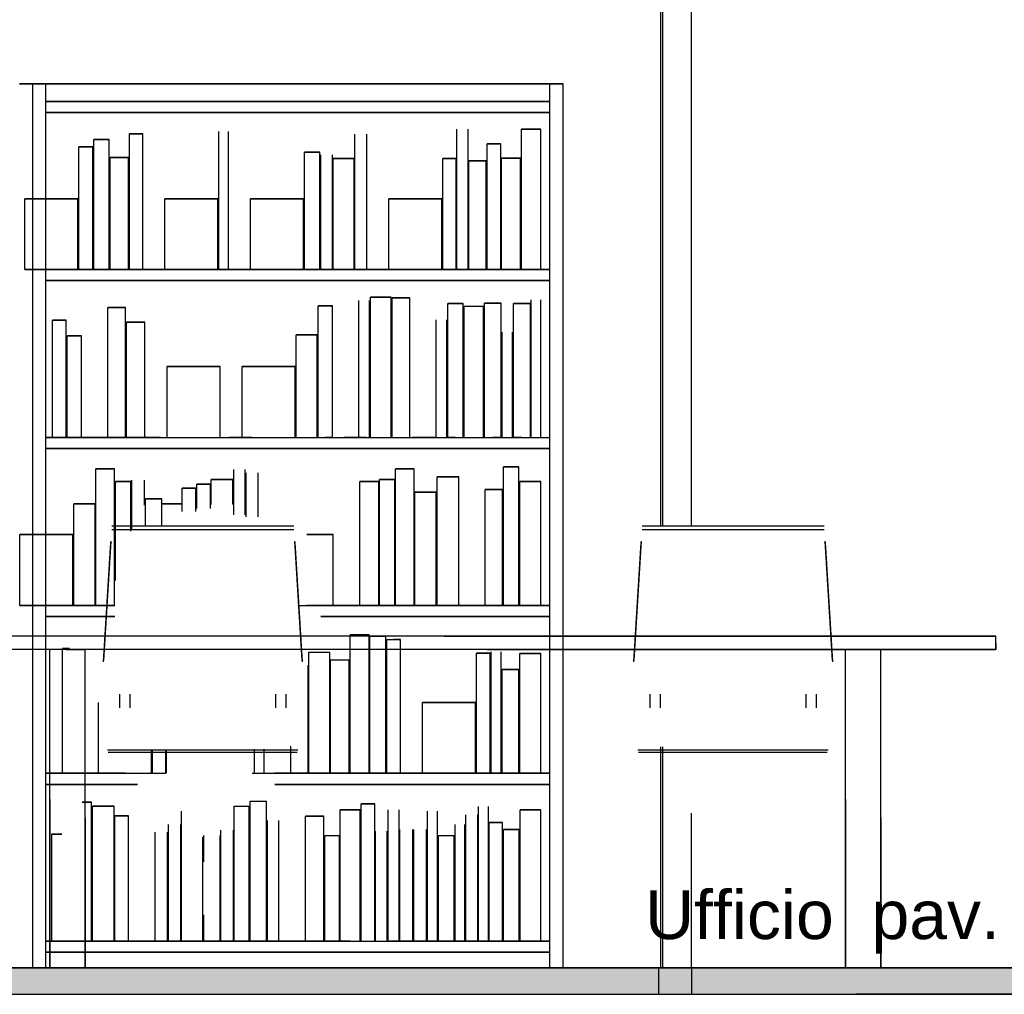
# Model space of a CAD drawing. Header units: millimetres. Extents: x -9985 to 240895, y -184894 to 39395.
# Tile 87 of 164: x 10328 to 12556, y -44595 to -42390. Entities that reach past the tile are written whole.
import ezdxf
from ezdxf.enums import TextEntityAlignment as Align

# ---------------------------------------------------------------- set-up
doc = ezdxf.new("R2010")
doc.units = ezdxf.units.MM
for name, color, linetype in [('S-TAGLIO-ARR', 9, 'Continuous'), ('S-TAGLIO-PAV', 33, 'Continuous'), ('S-TESTI', 7, 'Continuous'), ('S-VISTA', 8, 'Continuous'), ('S-VISTA-ARREDI', 9, 'Continuous')]:
    doc.layers.add(name, color=color, linetype=linetype)
doc.styles.add('VISIO', font='arial.ttf')

msp = doc.modelspace()

# ---------------------------------------------------------------- hatches: boundary and pattern name
at = {"layer": 'S-TAGLIO-PAV'}
msp.add_hatch(color=33, dxfattribs=at).paths.add_polyline_path([(8964, -44535), (9048, -44535), (10320, -44535), (10406, -44535), (10556, -44535), (12164, -44535), (12196, -44535), (12220, -44535), (12774, -44535), (12810, -44535), (13176, -44535), (13214, -44535), (13226, -44535), (13562, -44535), (13608, -44535), (14680, -44535), (14724, -44535), (14754, -44535), (14824, -44535), (15514, -44535), (15558, -44535), (15674, -44535), (15678, -44535), (15704, -44535), (15718, -44535), (15718, -44557), (15718, -44595), (15692, -44595), (15678, -44595), (15674, -44595), (15558, -44595), (15514, -44595), (14824, -44595), (14754, -44595), (14724, -44595), (14680, -44595), (13622, -44595), (13608, -44595), (13562, -44595), (13214, -44595), (13176, -44595), (12810, -44595), (12774, -44595), (12220, -44595), (12196, -44595), (12164, -44595), (10556, -44595), (10406, -44595), (10320, -44595), (10194, -44595), (8964, -44595), (8964, -44557), (8964, -44535)])

# ---------------------------------------------------------------- linework, layer by layer
at = {"layer": 'S-TAGLIO-ARR'}
for p, q in [((11287.112, -43785), (10136, -43785)), ((11287.112, -43785), (12536, -43785)), ((12536, -43800.611), (12536, -43785)), ((12536, -43800.611), (12536, -43815)), ((11384.888, -43815), (10136, -43815)), ((10433.672, -43815), (10396, -43815)), ((10396, -44154.048), (10396, -43815)), ((10433.672, -43815), (10476, -43815)), ((10476, -44195.952), (10476, -43815)), ((11384.888, -43815), (12536, -43815)), ((12233.672, -43815), (12196, -43815)), ((12196, -44154.048), (12196, -43815)), ((12233.672, -43815), (12276, -43815)), ((12276, -44195.952), (12276, -43815)), ((10396, -44154.048), (10396, -44535)), ((12196, -44154.048), (12196, -44535)), ((10476, -44195.952), (10476, -44535)), ((12276, -44195.952), (12276, -44535)), ((10438.328, -44535), (10396, -44535)), ((10438.328, -44535), (10476, -44535)), ((12238.328, -44535), (12196, -44535)), ((12238.328, -44535), (12276, -44535))]:
    msp.add_line(p, q, dxfattribs=at)
at = {"layer": 'S-TAGLIO-PAV'}
for p, q in [((10320.982, -44535), (10405.552, -44535)), ((10405.552, -44535), (10556.538, -44535)), ((12164.618, -44535), (10556.538, -44535)), ((12164.618, -44535), (12196.822, -44535)), ((12196.822, -44535), (12220.427, -44535)), ((12220.427, -44535), (12774.818, -44535)), ((10320.982, -44595), (10405.552, -44595)), ((10405.552, -44595), (10556.538, -44595)), ((10556.538, -44595), (12164.618, -44595)), ((12164.618, -44595), (12196.822, -44595)), ((12196.822, -44595), (12220.427, -44595)), ((12774.818, -44595), (12220.427, -44595))]:
    msp.add_line(p, q, dxfattribs=at)
at = {"layer": 'S-VISTA'}
for p, q in [((11778, -43535), (11778, -41835)), ((11783, -43535), (11783, -41835)), ((11848, -43535), (11848, -41835)), ((11778, -44535), (11778, -44035)), ((11783, -44535), (11783, -44035)), ((11848, -44535), (11848, -44185)), ((8958, -44535), (11773, -44535)), ((11778, -44535), (8968, -44535)), ((11773, -44535), (11848, -44535)), ((11773, -44535), (11773, -44595)), ((11773, -44535), (11773, -44595)), ((11848, -44535), (11783, -44535)), ((12998, -44535), (11848, -44535)), ((11848, -44535), (12988, -44535)), ((11848, -44535), (11848, -44595)), ((8958, -44595), (11773, -44595)), ((11773, -44595), (11848, -44595)), ((11848, -44595), (12988, -44595))]:
    msp.add_line(p, q, dxfattribs=at)
at = {"layer": 'S-VISTA-ARREDI'}
for p, q in [((10357, -42535), (10327, -42535)), ((10327, -42535), (10357, -42535)), ((10357, -44535), (10357, -42535)), ((10357, -44535), (10357, -42535)), ((10387, -42535), (10357, -42535)), ((10357, -42535), (10387, -42535)), ((10357, -44535), (10357, -42535)), ((10357, -44535), (10357, -42535)), ((10387, -42785), (10387, -42535)), ((10387, -44535), (10387, -42535)), ((11527, -42535), (10387, -42535)), ((10387, -42535), (11527, -42535)), ((10387, -42785), (10387, -42535)), ((10387, -42785), (10387, -42535)), ((11557, -42535), (11527, -42535)), ((11527, -42535), (11557, -42535)), ((11527, -44535), (11527, -42535)), ((11527, -44535), (11527, -42535)), ((11527, -44535), (11527, -42535)), ((11527, -44535), (11527, -42535)), ((11557, -44535), (11557, -42535)), ((11557, -44535), (11557, -42535)), ((11527, -42575), (10387, -42575)), ((10387, -42575), (11527, -42575)), ((11527, -42600), (10387, -42600)), ((10387, -42600), (11527, -42600)), ((10778, -42799), (10778, -42643)), ((10778, -42955), (10778, -42643)), ((10800, -42955), (10800, -42643)), ((10800, -42955), (10800, -42643)), ((11317, -42796.5), (11317, -42638)), ((11317, -42955), (11317, -42638)), ((11342, -42955), (11342, -42638)), ((11342, -42955), (11342, -42638)), ((11507, -42638), (11463, -42638)), ((11463, -42638), (11507, -42638)), ((11463, -42690.833), (11463, -42638)), ((11463, -42955), (11463, -42638)), ((11507, -42955), (11507, -42638)), ((11507, -42955), (11507, -42638)), ((10530, -42661), (10495, -42661)), ((10495, -42661), (10530, -42661)), ((10495, -42955), (10495, -42661)), ((10530, -42955), (10530, -42661)), ((10606, -42648), (10576, -42648)), ((10576, -42648), (10606, -42648)), ((10576, -42699.167), (10576, -42648)), ((10576, -42955), (10576, -42648)), ((10606, -42955), (10606, -42648)), ((10606, -42955), (10606, -42648)), ((11086, -42700), (11086, -42649)), ((11086, -42955), (11086, -42649)), ((11113, -42955), (11113, -42649)), ((11113, -42955), (11113, -42649)), ((10493, -42678), (10461, -42678)), ((10461, -42678), (10493, -42678)), ((10461, -42788.8), (10461, -42678)), ((10461, -42955), (10461, -42678)), ((10493, -42955), (10493, -42678)), ((11416, -42671), (11385, -42671)), ((11385, -42671), (11416, -42671)), ((11385, -42955), (11385, -42671)), ((11385, -42955), (11385, -42671)), ((11416, -42955), (11416, -42671)), ((10574, -42702), (10532, -42702)), ((10532, -42702), (10574, -42702)), ((10532, -42955), (10532, -42702)), ((10574, -42955), (10574, -42702)), ((11007, -42690), (10972, -42690)), ((10972, -42690), (11007, -42690)), ((10972, -42796), (10972, -42690)), ((10972, -42955), (10972, -42690)), ((11007, -42796), (11007, -42690)), ((11007, -42955), (11007, -42690)), ((11009, -42799.6), (11009, -42696)), ((11009, -42955), (11009, -42696)), ((11035, -42955), (11035, -42696)), ((11084, -42704), (11037, -42704)), ((11037, -42704), (11084, -42704)), ((11037, -42955), (11037, -42704)), ((11084, -42955), (11084, -42704)), ((11315, -42704), (11285, -42704)), ((11285, -42704), (11315, -42704)), ((11285, -42804.4), (11285, -42704)), ((11285, -42955), (11285, -42704)), ((11315, -42804.4), (11315, -42704)), ((11315, -42955), (11315, -42704)), ((11383, -42709), (11344, -42709)), ((11344, -42709), (11383, -42709)), ((11344, -42955), (11344, -42709)), ((11344, -42955), (11344, -42709)), ((11383, -42955), (11383, -42709)), ((11383, -42955), (11383, -42709)), ((11461, -42703), (11418, -42703)), ((11418, -42703), (11461, -42703)), ((11418, -42955), (11418, -42703)), ((11461, -42955), (11461, -42703)), ((10459, -42795), (10339, -42795)), ((10339, -42795), (10459, -42795)), ((10339, -42955), (10339, -42795)), ((10339, -42955), (10339, -42795)), ((10459, -42955), (10459, -42795)), ((10776, -42795), (10656, -42795)), ((10656, -42795), (10776, -42795)), ((10656, -42955), (10656, -42795)), ((10656, -42955), (10656, -42795)), ((10776, -42955), (10776, -42795)), ((10970, -42795), (10850, -42795)), ((10850, -42795), (10970, -42795)), ((10850, -42955), (10850, -42795)), ((10850, -42955), (10850, -42795)), ((10970, -42955), (10970, -42795)), ((11283, -42795), (11163, -42795)), ((11163, -42795), (11283, -42795)), ((11163, -42955), (11163, -42795)), ((11163, -42955), (11163, -42795)), ((11283, -42955), (11283, -42795)), ((10459, -42955), (10339, -42955)), ((10339, -42955), (10459, -42955)), ((11527, -42955), (10387, -42955)), ((10387, -42955), (11527, -42955)), ((10493, -42955), (10461, -42955)), ((10461, -42955), (10493, -42955)), ((10530, -42955), (10495, -42955)), ((10495, -42955), (10530, -42955)), ((10574, -42955), (10532, -42955)), ((10532, -42955), (10574, -42955)), ((10606, -42955), (10576, -42955)), ((10576, -42955), (10606, -42955)), ((10776, -42955), (10656, -42955)), ((10656, -42955), (10776, -42955)), ((10970, -42955), (10850, -42955)), ((10850, -42955), (10970, -42955)), ((11007, -42955), (10972, -42955)), ((10972, -42955), (11007, -42955)), ((11084, -42955), (11037, -42955)), ((11037, -42955), (11084, -42955)), ((11283, -42955), (11163, -42955)), ((11163, -42955), (11283, -42955)), ((11315, -42955), (11285, -42955)), ((11285, -42955), (11315, -42955)), ((11383, -42955), (11344, -42955)), ((11344, -42955), (11383, -42955)), ((11416, -42955), (11385, -42955)), ((11385, -42955), (11416, -42955)), ((11461, -42955), (11418, -42955)), ((11418, -42955), (11461, -42955)), ((11507, -42955), (11463, -42955)), ((11463, -42955), (11507, -42955)), ((11527, -42980), (10387, -42980)), ((10387, -42980), (11527, -42980)), ((10387, -43535), (10387, -42985)), ((10387, -43535), (10387, -42985)), ((10387, -43535), (10387, -42985)), ((11168, -43018), (11121, -43018)), ((11121, -43018), (11168, -43018)), ((11121, -43335), (11121, -43018)), ((11121, -43335), (11121, -43018)), ((11168, -43335), (11168, -43018)), ((11210, -43019), (11170, -43019)), ((11170, -43019), (11210, -43019)), ((11170, -43335), (11170, -43019)), ((11210, -43335), (11210, -43019)), ((11210, -43335), (11210, -43019)), ((10567, -43041), (10527, -43041)), ((10527, -43041), (10567, -43041)), ((10527, -43335), (10527, -43041)), ((10527, -43335), (10527, -43041)), ((10567, -43335), (10567, -43041)), ((10567, -43335), (10567, -43041)), ((11035, -43037), (11003, -43037)), ((11003, -43037), (11035, -43037)), ((11003, -43096.6), (11003, -43037)), ((11003, -43335), (11003, -43037)), ((11035, -43335), (11035, -43037)), ((11035, -43335), (11035, -43037)), ((11095, -43335), (11095, -43025)), ((11095, -43335), (11095, -43025)), ((11119, -43335), (11119, -43025)), ((11119, -43335), (11119, -43025)), ((11331, -43032), (11296, -43032)), ((11296, -43032), (11331, -43032)), ((11296, -43335), (11296, -43032)), ((11296, -43335), (11296, -43032)), ((11331, -43082.5), (11331, -43032)), ((11331, -43335), (11331, -43032)), ((11333, -43038), (11377, -43038)), ((11333, -43335), (11333, -43038)), ((11377, -43335), (11377, -43038)), ((11417, -43031), (11379, -43031)), ((11379, -43031), (11417, -43031)), ((11379, -43335), (11379, -43031)), ((11417, -43335), (11417, -43031)), ((11417, -43335), (11417, -43031)), ((11483, -43032), (11445, -43032)), ((11445, -43032), (11483, -43032)), ((11445, -43335), (11445, -43032)), ((11445, -43335), (11445, -43032)), ((11483, -43082.5), (11483, -43032)), ((11483, -43335), (11483, -43032)), ((11485, -43075.833), (11485, -43024)), ((11485, -43335), (11485, -43024)), ((11507, -43335), (11507, -43024)), ((11507, -43335), (11507, -43024)), ((10433, -43070), (10402, -43070)), ((10402, -43070), (10433, -43070)), ((10402, -43335), (10402, -43070)), ((10402, -43335), (10402, -43070)), ((10433, -43335), (10433, -43070)), ((10433, -43335), (10433, -43070)), ((10611, -43074), (10569, -43074)), ((10569, -43074), (10611, -43074)), ((10569, -43335), (10569, -43074)), ((10569, -43335), (10569, -43074)), ((10611, -43335), (10611, -43074)), ((10611, -43335), (10611, -43074)), ((11270, -43335), (11270, -43069)), ((11270, -43335), (11270, -43069)), ((11294, -43335), (11294, -43069)), ((11294, -43335), (11294, -43069)), ((10467, -43105), (10435, -43105)), ((10435, -43105), (10467, -43105)), ((10435, -43335), (10435, -43105)), ((10435, -43335), (10435, -43105)), ((10467, -43335), (10467, -43105)), ((10467, -43335), (10467, -43105)), ((11001, -43103), (10953, -43103)), ((10953, -43103), (11001, -43103)), ((10953, -43161), (10953, -43103)), ((10953, -43335), (10953, -43103)), ((11001, -43335), (11001, -43103)), ((11419, -43335), (11419, -43097)), ((11419, -43335), (11419, -43097)), ((11443, -43335), (11443, -43097)), ((11443, -43335), (11443, -43097)), ((10781, -43175), (10661, -43175)), ((10661, -43175), (10781, -43175)), ((10661, -43335), (10661, -43175)), ((10661, -43335), (10661, -43175)), ((10781, -43335), (10781, -43175)), ((10781, -43335), (10781, -43175)), ((10951, -43175), (10831, -43175)), ((10831, -43175), (10951, -43175)), ((10831, -43335), (10831, -43175)), ((10831, -43335), (10831, -43175)), ((10951, -43335), (10951, -43175)), ((10646.091, -43335), (10387, -43335)), ((10387, -43335), (11527, -43335)), ((10433, -43335), (10402, -43335)), ((10402, -43335), (10433, -43335)), ((10467, -43335), (10435, -43335)), ((10435, -43335), (10467, -43335)), ((10567, -43335), (10527, -43335)), ((10527, -43335), (10567, -43335)), ((10611, -43335), (10569, -43335)), ((10569, -43335), (10611, -43335)), ((10661, -43335), (10781, -43335)), ((10853.364, -43335), (10801.545, -43335)), ((10831, -43335), (10951, -43335)), ((10953, -43335), (11001, -43335)), ((11003, -43335), (11035, -43335)), ((11035, -43335), (11019, -43335)), ((11112.455, -43335), (11060.636, -43335)), ((11121, -43335), (11168, -43335)), ((11170, -43335), (11210, -43335)), ((11267.909, -43335), (11216.091, -43335)), ((11313.5, -43335), (11296, -43335)), ((11296, -43335), (11331, -43335)), ((11333, -43335), (11377, -43335)), ((11379, -43335), (11417, -43335)), ((11417, -43335), (11398, -43335)), ((11464, -43335), (11445, -43335)), ((11445, -43335), (11483, -43335)), ((11527, -43360), (10387, -43360)), ((10387, -43360), (11527, -43360)), ((10542, -43406), (10500, -43406)), ((10500, -43406), (10542, -43406)), ((10500, -43457.5), (10500, -43406)), ((10500, -43715), (10500, -43406)), ((10542, -43509), (10542, -43406)), ((10542, -43715), (10542, -43406)), ((10812, -43510.333), (10812, -43408)), ((10838, -43510.333), (10838, -43408)), ((10840, -43515), (10840, -43415)), ((10867, -43515), (10867, -43415)), ((10867, -43515), (10867, -43415)), ((11220, -43406), (11178, -43406)), ((11178, -43406), (11220, -43406)), ((11178, -43715), (11178, -43406)), ((11220, -43457.5), (11220, -43406)), ((11220, -43715), (11220, -43406)), ((11457, -43402), (11422, -43402)), ((11422, -43402), (11457, -43402)), ((11422, -43454.167), (11422, -43402)), ((11422, -43715), (11422, -43402)), ((11457, -43454.167), (11457, -43402)), ((11457, -43715), (11457, -43402)), ((10579, -43435), (10544, -43435)), ((10544, -43435), (10579, -43435)), ((10544, -43547), (10544, -43435)), ((10544, -43659), (10544, -43435)), ((10579, -43547), (10579, -43435)), ((10579, -43547), (10579, -43435)), ((10581, -43545.2), (10581, -43432)), ((10581, -43545.2), (10581, -43432)), ((10610, -43488.6), (10610, -43432)), ((10759, -43441), (10728, -43441)), ((10728, -43441), (10759, -43441)), ((10728, -43495.8), (10728, -43441)), ((10759, -43495.8), (10759, -43441)), ((10810, -43430), (10761, -43430)), ((10761, -43430), (10810, -43430)), ((10761, -43487), (10761, -43430)), ((10810, -43487), (10810, -43430)), ((11140, -43435), (11097, -43435)), ((11097, -43435), (11140, -43435)), ((11097, -43715), (11097, -43435)), ((11097, -43715), (11097, -43435)), ((11140, -43715), (11140, -43435)), ((11140, -43715), (11140, -43435)), ((11176, -43430), (11142, -43430)), ((11142, -43430), (11176, -43430)), ((11142, -43715), (11142, -43430)), ((11142, -43715), (11142, -43430)), ((11176, -43715), (11176, -43430)), ((11321, -43424), (11272, -43424)), ((11272, -43424), (11321, -43424)), ((11272, -43715), (11272, -43424)), ((11321, -43715), (11321, -43424)), ((11321, -43715), (11321, -43424)), ((11507, -43435), (11459, -43435)), ((11459, -43435), (11507, -43435)), ((11459, -43715), (11459, -43435)), ((11507, -43715), (11507, -43435)), ((11507, -43715), (11507, -43435)), ((10726, -43450), (10695, -43450)), ((10695, -43450), (10726, -43450)), ((10695, -43503), (10695, -43450)), ((10726, -43503), (10726, -43450)), ((11270, -43459), (11222, -43459)), ((11222, -43459), (11270, -43459)), ((11222, -43715), (11222, -43459)), ((11270, -43715), (11270, -43459)), ((11420, -43453), (11381, -43453)), ((11381, -43453), (11420, -43453)), ((11381, -43715), (11381, -43453)), ((11381, -43715), (11381, -43453)), ((11420, -43715), (11420, -43453)), ((10498, -43485), (10450, -43485)), ((10450, -43485), (10498, -43485)), ((10450, -43542.5), (10450, -43485)), ((10450, -43715), (10450, -43485)), ((10498, -43715), (10498, -43485)), ((10649, -43474), (10612, -43474)), ((10612, -43474), (10649, -43474)), ((10612, -43534.25), (10612, -43474)), ((10649, -43534.25), (10649, -43474)), ((10693, -43485), (10651, -43485)), ((10651, -43485), (10693, -43485)), ((10448, -43555), (10328, -43555)), ((10328, -43555), (10448, -43555)), ((10328, -43715), (10328, -43555)), ((10328, -43715), (10328, -43555)), ((10448, -43715), (10448, -43555)), ((10948, -43536), (10536, -43536)), ((10948, -43544), (10536, -43544)), ((11037, -43555), (10977, -43555)), ((10977, -43555), (11037, -43555)), ((11037, -43715), (11037, -43555)), ((11037, -43715), (11037, -43555)), ((12148, -43536), (11736, -43536)), ((12148, -43544), (11736, -43544)), ((10534, -43570), (10517, -43840)), ((10517, -43843), (10534, -43573)), ((10967, -43840), (10950, -43570)), ((10950, -43573), (10967, -43843)), ((11734, -43570), (11717, -43840)), ((11717, -43843), (11734, -43573)), ((12167, -43840), (12150, -43570)), ((12150, -43573), (12167, -43843)), ((10448, -43715), (10328, -43715)), ((10328, -43715), (10448, -43715)), ((10542.455, -43715), (10387, -43715)), ((10387, -43715), (10542.455, -43715)), ((10387, -44535), (10387, -43735)), ((10387, -44535), (10387, -43735)), ((10387, -44535), (10387, -43735)), ((10498, -43715), (10450, -43715)), ((10450, -43715), (10498, -43715)), ((10542, -43715), (10500, -43715)), ((10500, -43715), (10542, -43715)), ((10957, -43715), (11527, -43715)), ((11037, -43715), (10977, -43715)), ((10977, -43715), (11037, -43715)), ((11527, -43715), (11008.818, -43715)), ((11140, -43715), (11097, -43715)), ((11097, -43715), (11140, -43715)), ((11176, -43715), (11142, -43715)), ((11142, -43715), (11176, -43715)), ((11220, -43715), (11178, -43715)), ((11178, -43715), (11220, -43715)), ((11270, -43715), (11222, -43715)), ((11222, -43715), (11270, -43715)), ((11321, -43715), (11272, -43715)), ((11272, -43715), (11321, -43715)), ((11420, -43715), (11381, -43715)), ((11381, -43715), (11420, -43715)), ((11457, -43715), (11422, -43715)), ((11422, -43715), (11457, -43715)), ((11507, -43715), (11459, -43715)), ((11459, -43715), (11507, -43715)), ((10542.455, -43740), (10387, -43740)), ((10387, -43740), (10542.455, -43740)), ((11527, -43740), (11008.818, -43740)), ((11008.818, -43740), (11527, -43740)), ((12536, -43785), (10136, -43785)), ((11118, -43782), (11075, -43782)), ((11075, -43782), (11118, -43782)), ((11075, -44095), (11075, -43782)), ((11118, -44095), (11118, -43782)), ((11156, -43785), (11120, -43785)), ((11120, -43785), (11156, -43785)), ((11120, -44095), (11120, -43785)), ((11156, -44095), (11156, -43785)), ((11158, -43792), (11189, -43792)), ((11158, -44095), (11158, -43792)), ((11189, -43792), (11173.5, -43792)), ((11189, -44095), (11189, -43792)), ((11189, -44095), (11189, -43792)), ((12536, -43815), (12536, -43785)), ((12536, -43815), (10136, -43815)), ((10476, -43815), (10396, -43815)), ((10396, -44535), (10396, -43815)), ((10440, -43813), (10424, -43813)), ((10424, -43813), (10440, -43813)), ((10424, -44095), (10424, -43813)), ((10424, -44095), (10424, -43813)), ((10476, -44535), (10476, -43815)), ((10982, -43821), (11029, -43821)), ((10982, -44095), (10982, -43821)), ((11029, -44095), (11029, -43821)), ((11392, -43823), (11361, -43823)), ((11361, -43823), (11392, -43823)), ((11361, -43931.8), (11361, -43823)), ((11361, -44095), (11361, -43823)), ((11392, -44095), (11392, -43823)), ((11392, -44095), (11392, -43823)), ((11394, -44095), (11394, -43820)), ((11394, -44095), (11394, -43820)), ((11417, -44095), (11417, -43820)), ((11417, -44095), (11417, -43820)), ((11507, -43824), (11459, -43824)), ((11459, -43824), (11507, -43824)), ((11459, -44095), (11459, -43824)), ((11459, -44095), (11459, -43824)), ((11507, -44095), (11507, -43824)), ((11507, -44095), (11507, -43824)), ((12276, -43815), (12196, -43815)), ((12196, -44535), (12196, -43815)), ((12276, -44535), (12276, -43815)), ((11031, -43838), (11073, -43838)), ((11031, -44095), (11031, -43838)), ((11073, -44095), (11073, -43838)), ((10980, -44095), (10980, -43850)), ((11457, -43860), (11419, -43860)), ((11419, -43860), (11457, -43860)), ((11419, -44095), (11419, -43860)), ((11419, -44095), (11419, -43860)), ((11457, -44095), (11457, -43860)), ((11457, -44095), (11457, -43860)), ((10506, -44095), (10506, -43935)), ((10506, -44095), (10506, -43935)), ((10554, -43947), (10554, -43916)), ((10577, -43916), (10577, -43947)), ((10907, -43947), (10907, -43916)), ((10930, -43916), (10930, -43947)), ((11359, -43935), (11239, -43935)), ((11239, -43935), (11359, -43935)), ((11239, -44095), (11239, -43935)), ((11239, -44095), (11239, -43935)), ((11359, -44095), (11359, -43935)), ((11754, -43947), (11754, -43916)), ((11777, -43916), (11777, -43947)), ((12107, -43947), (12107, -43916)), ((12130, -43916), (12130, -43947)), ((10957, -44043), (10526, -44043)), ((10626, -44095), (10626, -44041.667)), ((10628, -44095), (10628, -44041.8)), ((10658, -44095), (10658, -44041.8)), ((10660, -44095), (10660, -44044.8)), ((10859, -44095), (10859, -44040.2)), ((10881, -44095), (10881, -44040.2)), ((10881, -44095), (10881, -44040.2)), ((10941, -44095), (10941, -44033.75)), ((12157, -44043), (11726, -44043)), ((10955, -44048), (10528, -44048)), ((12155, -44048), (11728, -44048)), ((10542.455, -44095), (10387, -44095)), ((10387, -44095), (10646.091, -44095)), ((10440, -44095), (10424, -44095)), ((10424, -44095), (10440, -44095)), ((10566, -44095), (10506, -44095)), ((10506, -44095), (10626, -44095)), ((10628, -44095), (10658, -44095)), ((10853.364, -44095), (11527, -44095)), ((11527, -44095), (10905.182, -44095)), ((10980, -44095), (10941, -44095)), ((10941, -44095), (10980, -44095)), ((11029, -44095), (10982, -44095)), ((10982, -44095), (11029, -44095)), ((11073, -44095), (11031, -44095)), ((11031, -44095), (11073, -44095)), ((11118, -44095), (11075, -44095)), ((11075, -44095), (11118, -44095)), ((11156, -44095), (11120, -44095)), ((11120, -44095), (11156, -44095)), ((11189, -44095), (11158, -44095)), ((11158, -44095), (11189, -44095)), ((11359, -44095), (11239, -44095)), ((11239, -44095), (11359, -44095)), ((11392, -44095), (11361, -44095)), ((11361, -44095), (11392, -44095)), ((11457, -44095), (11419, -44095)), ((11419, -44095), (11457, -44095)), ((11507, -44095), (11459, -44095)), ((11459, -44095), (11507, -44095)), ((10594.273, -44120), (10387, -44120)), ((10387, -44120), (10594.273, -44120)), ((11527, -44120), (10905.182, -44120)), ((10905.182, -44120), (11527, -44120)), ((10849, -44158), (10886, -44158)), ((10849, -44475), (10849, -44158)), ((10886, -44475), (10886, -44158)), ((10490, -44160), (10468.5, -44160)), ((10468.5, -44160), (10490, -44160)), ((10490, -44475), (10490, -44160)), ((10541, -44169), (10492, -44169)), ((10492, -44169), (10541, -44169)), ((10492, -44475), (10492, -44169)), ((10541, -44475), (10541, -44169)), ((10694, -44475), (10694, -44181)), ((10694, -44475), (10694, -44181)), ((10813, -44169), (10847, -44169)), ((10813, -44475), (10813, -44169)), ((10847, -44475), (10847, -44169)), ((11098, -44178), (11053, -44178)), ((11053, -44178), (11098, -44178)), ((11053, -44475), (11053, -44178)), ((11098, -44475), (11098, -44178)), ((11131, -44164), (11100, -44164)), ((11100, -44164), (11131, -44164)), ((11100, -44475), (11100, -44164)), ((11131, -44215.833), (11131, -44164)), ((11131, -44475), (11131, -44164)), ((11161, -44475), (11161, -44178)), ((11186, -44475), (11186, -44178)), ((11250, -44475), (11250, -44181)), ((11250, -44475), (11250, -44181)), ((11273, -44475), (11273, -44181)), ((11366, -44475), (11366, -44170)), ((11388, -44475), (11388, -44170)), ((11507, -44178), (11460, -44178)), ((11460, -44178), (11507, -44178)), ((11460, -44475), (11460, -44178)), ((11507, -44475), (11507, -44178)), ((11507, -44475), (11507, -44178)), ((10574, -44191), (10543, -44191)), ((10543, -44191), (10574, -44191)), ((10543, -44475), (10543, -44191)), ((10574, -44475), (10574, -44191)), ((10574, -44475), (10574, -44191)), ((10888, -44475), (10888, -44202)), ((10914, -44475), (10914, -44202)), ((10914, -44475), (10914, -44202)), ((11016, -44192), (10974, -44192)), ((10974, -44192), (11016, -44192)), ((10974, -44475), (10974, -44192)), ((10974, -44475), (10974, -44192)), ((11016, -44475), (11016, -44192)), ((11016, -44475), (11016, -44192)), ((11337, -44475), (11337, -44189)), ((11364, -44475), (11364, -44189)), ((10664, -44475), (10664, -44211)), ((10664, -44475), (10664, -44211)), ((10692, -44475), (10692, -44211)), ((10692, -44475), (10692, -44211)), ((10783, -44475), (10783, -44224)), ((10811, -44475), (10811, -44224)), ((11188, -44475), (11188, -44222)), ((11217, -44475), (11217, -44222)), ((11217, -44475), (11217, -44222)), ((11219, -44475), (11219, -44222)), ((11219, -44475), (11219, -44222)), ((11248, -44475), (11248, -44222)), ((11248, -44475), (11248, -44222)), ((11313, -44475), (11313, -44211)), ((11335, -44475), (11335, -44211)), ((11420, -44206), (11390, -44206)), ((11390, -44206), (11420, -44206)), ((11390, -44475), (11390, -44206)), ((11420, -44475), (11420, -44206)), ((11458, -44222), (11422, -44222)), ((11422, -44222), (11458, -44222)), ((11422, -44475), (11422, -44222)), ((11458, -44475), (11458, -44222)), ((10422.5, -44233), (10400, -44233)), ((10400, -44233), (10422.5, -44233)), ((10400, -44475), (10400, -44233)), ((10400, -44475), (10400, -44233)), ((10634, -44475), (10634, -44228)), ((10634, -44475), (10634, -44228)), ((10662, -44475), (10662, -44228)), ((10662, -44475), (10662, -44228)), ((10742, -44475), (10742, -44239.8)), ((10742, -44475), (10742, -44239.8)), ((10744, -44295.6), (10744, -44235.8)), ((10781, -44475), (10781, -44235.8)), ((11018, -44236), (11051, -44236)), ((11018, -44475), (11018, -44236)), ((11051, -44475), (11051, -44236)), ((11133, -44475), (11133, -44226)), ((11159, -44475), (11159, -44226)), ((11275, -44236), (11311, -44236)), ((11275, -44475), (11275, -44236)), ((11311, -44475), (11311, -44236)), ((10744, -44475), (10744, -44415.2)), ((11060.636, -44475), (10387, -44475)), ((10387, -44475), (11527, -44475)), ((10422.5, -44475), (10400, -44475)), ((10400, -44475), (10422.5, -44475)), ((10490, -44475), (10468.5, -44475)), ((10468.5, -44475), (10490, -44475)), ((10541, -44475), (10492, -44475)), ((10492, -44475), (10541, -44475)), ((10574, -44475), (10543, -44475)), ((10543, -44475), (10574, -44475)), ((10742, -44475), (10694, -44475)), ((10694, -44475), (10742, -44475)), ((10781, -44475), (10744, -44475)), ((10744, -44475), (10781, -44475)), ((10847, -44475), (10813, -44475)), ((10813, -44475), (10847, -44475)), ((10886, -44475), (10849, -44475)), ((10849, -44475), (10886, -44475)), ((11016, -44475), (10974, -44475)), ((10974, -44475), (11016, -44475)), ((11051, -44475), (11018, -44475)), ((11018, -44475), (11051, -44475)), ((11075.5, -44475), (11053, -44475)), ((11053, -44475), (11098, -44475)), ((11100, -44475), (11131, -44475)), ((11527, -44475), (11164.273, -44475)), ((11311, -44475), (11275, -44475)), ((11275, -44475), (11311, -44475)), ((11420, -44475), (11390, -44475)), ((11390, -44475), (11420, -44475)), ((11458, -44475), (11422, -44475)), ((11422, -44475), (11458, -44475)), ((11507, -44475), (11460, -44475)), ((11460, -44475), (11507, -44475)), ((11527, -44500), (10387, -44500)), ((10387, -44500), (11527, -44500)), ((10357, -44535), (10327, -44535)), ((10327, -44535), (10357, -44535)), ((10387, -44535), (10357, -44535)), ((10357, -44535), (10387, -44535)), ((11527, -44535), (10387, -44535)), ((10387, -44535), (11527, -44535)), ((10476, -44535), (10396, -44535)), ((11557, -44535), (11527, -44535)), ((11527, -44535), (11557, -44535)), ((12276, -44535), (12196, -44535))]:
    msp.add_line(p, q, dxfattribs=at)

# ---------------------------------------------------------------- texts
at = {"layer": 'S-TESTI', "style": 'VISIO'}
msp.add_text('Ufficio  pav. -1,30', height=110, dxfattribs=at).set_placement((12340.5, -44415), align=Align.MIDDLE_CENTER)

doc.saveas('drawing.dxf')
